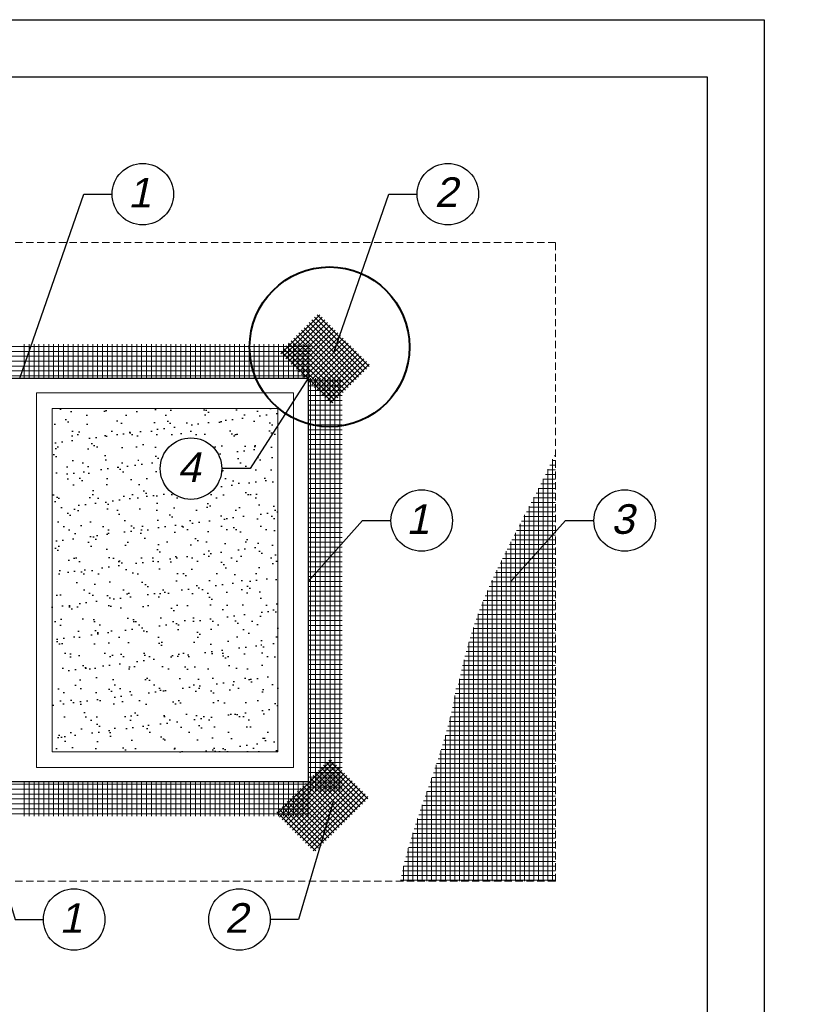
# Model space of a CAD drawing. Header units: millimetres. Extents: x -94648 to 68781, y -29623 to 11990.
# Tile 166 of 181: x 26665 to 27642, y 6833 to 8040. Entities that reach past the tile are written whole.
import ezdxf

# ---------------------------------------------------------------- set-up
doc = ezdxf.new("R2010")
doc.units = ezdxf.units.MM
doc.linetypes.add('DASHED', pattern=[19.05, 12.7, -6.35])
for name, color, linetype, lineweight in [('ATLAS siatka', 251, 'Continuous', 5), ('ATLAS siatka 2', 44, 'Continuous', 5), ('pomoc', 3, 'Continuous', 13), ('przekroje 2', 6, 'Continuous', 30), ('widok', 7, 'Continuous', 15), ('Wykonawcze', 7, 'Continuous', 15)]:
    doc.layers.add(name, color=color, linetype=linetype, lineweight=lineweight)
for name, color, linetype in [('HATCH', 204, 'Continuous'), ('opisy', 2, 'Continuous'), ('TABELKA', 7, 'Continuous')]:
    doc.layers.add(name, color=color, linetype=linetype)
doc.styles.add('ATLAS', font='arial.ttf', dxfattribs={"oblique": 12})
doc.styles.get("Standard").update_dxf_attribs({"font": 'arial.ttf'})
doc.dimstyles.new('ISO-25', dxfattribs={"dimtxt": 2.5, "dimasz": 2.5, "dimexe": 1.25, "dimexo": 0.625, "dimtad": 1, "dimtxsty": 'Standard', "dimcen": 2.5, "dimadec": 0, "dimazin": 0, "dimtfac": 1, "dimtmove": 0, "dimatfit": 3, "dimfxl": 1, "dimarcsym": 0})

msp = doc.modelspace()

# ---------------------------------------------------------------- hatches: boundary and pattern name
at = {"layer": 'HATCH'}
h = msp.add_hatch(dxfattribs=at)
h.set_pattern_fill('AR-SAND', color=256, scale=15.515833, style=0)
h.set_pattern_definition([(37.5, (26906.49, 9596.495), (-0.9774, 29.89628), [0, -23.58407, 0, -26.37692, 0, -25.21323]), (7.5, (26906.49, 9596.495), (27.45956, 43.78795), [0, -12.72298, 0, -21.2567, 0, -8.14581]), (327.5, (26887.406, 9596.495), (48.3185, 0.0878), [0, -7.75792, 0, -27.9285, 0, -36.4622]), (317.5, (26887.406, 9596.495), (46.64256, 13.6179), [0, -3.87896, 0, -18.30868, 0, -20.94637])])
h.paths.add_polyline_path([(26705.0136, 7563.71562), (26981.93144, 7563.71562), (26981.93144, 7143.07343), (26705.0136, 7143.07343)])
h.paths.add_polyline_path([(26913.06519, 7490.02494, 1), (26837.72422, 7490.02494, 1)], flags=16)

# ---------------------------------------------------------------- linework, layer by layer
for p, q in [((26743.83415, 7826.37643), (26778.61401, 7826.37643)), ((27117.90057, 7826.37643), (27152.68043, 7826.37643)), ((26947.84505, 7490.02494), (26913.06519, 7490.02494)), ((27085.8263, 7426.37223), (27120.60616, 7426.37223)), ((27334.69945, 7426.37223), (27369.47931, 7426.37223))]:
    msp.add_line(p, q)
at = {"layer": 'ATLAS siatka', "color": 7}
for p, q in [((27033.21442, 7678.62686), (26985.49323, 7630.90567)), ((27036.39583, 7675.44544), (26988.67464, 7627.72425)), ((27090.47985, 7611.81719), (27026.8516, 7675.44544)), ((27093.66126, 7614.9986), (27030.03301, 7678.62686)), ((27039.57725, 7672.26403), (26991.85605, 7624.54284)), ((27042.75866, 7669.08262), (26995.03747, 7621.36143)), ((27045.94007, 7665.90121), (26998.21888, 7618.18001)), ((27080.93561, 7602.27295), (27017.30736, 7665.90121)), ((27084.11703, 7605.45436), (27020.48877, 7669.08262)), ((27087.29844, 7608.63578), (27023.67018, 7672.26403)), ((27049.12148, 7662.71979), (27001.40029, 7614.9986)), ((27052.3029, 7659.53838), (27004.58171, 7611.81719)), ((27068.20996, 7589.5473), (27004.58171, 7653.17555)), ((27071.39137, 7592.72871), (27007.76312, 7656.35697)), ((27055.48431, 7656.35697), (27007.76312, 7608.63578)), ((27074.57279, 7595.91012), (27010.94453, 7659.53838)), ((27058.66572, 7653.17555), (27010.94453, 7605.45436)), ((27077.7542, 7599.09154), (27014.12594, 7662.71979)), ((27055.48431, 7576.82165), (26991.85605, 7640.4499)), ((27058.66572, 7580.00306), (26995.03747, 7643.63132)), ((27061.84714, 7583.18447), (26998.21888, 7646.81273)), ((27065.02855, 7586.36589), (27001.40029, 7649.99414)), ((27061.84714, 7649.99414), (27014.12594, 7602.27295)), ((27065.02855, 7646.81273), (27018.89806, 7600.68224)), ((27068.20996, 7643.63132), (27020.48877, 7595.91012)), ((27071.39137, 7640.4499), (27023.67018, 7592.72871)), ((27049.12148, 7570.45882), (26985.49323, 7634.08708)), ((27052.3029, 7573.64023), (26988.67464, 7637.26849)), ((27074.57279, 7637.26849), (27026.8516, 7589.5473)), ((27077.7542, 7634.08708), (27030.03301, 7586.36589)), ((27080.93561, 7630.90567), (27033.21442, 7583.18447)), ((27084.11703, 7627.72425), (27036.39583, 7580.00306)), ((27087.29844, 7624.54284), (27039.57725, 7576.82165)), ((27090.47985, 7621.36143), (27042.75866, 7573.64023)), ((27093.66126, 7618.18001), (27045.94007, 7570.45882)), ((27047.53078, 7132.86764), (26980.72111, 7066.05798)), ((27092.07056, 7085.14645), (27044.34937, 7132.86764)), ((27050.71219, 7129.68623), (26983.90252, 7062.87656)), ((27053.8936, 7126.50482), (26987.08394, 7059.69515)), ((27057.07502, 7123.32341), (26990.26535, 7056.51374)), ((27060.25643, 7120.14199), (26993.44676, 7053.33232)), ((27079.34491, 7072.4208), (27031.62371, 7120.14199)), ((27082.52632, 7075.60221), (27034.80513, 7123.32341)), ((27085.70773, 7078.78363), (27037.98654, 7126.50482)), ((27088.88914, 7081.96504), (27041.16795, 7129.68623)), ((27063.43784, 7116.96058), (26996.62817, 7050.15091)), ((27066.61926, 7113.77917), (26999.80959, 7046.9695)), ((27069.80067, 7110.59775), (27002.991, 7043.78809)), ((27069.80067, 7062.87656), (27022.07948, 7110.59775)), ((27072.98208, 7066.05798), (27025.26089, 7113.77917)), ((27076.16349, 7069.23939), (27028.4423, 7116.96058)), ((27072.98208, 7107.41634), (27006.17241, 7040.60667)), ((27076.16349, 7104.23493), (27009.35383, 7037.42526)), ((27057.07502, 7050.15091), (27009.35383, 7097.8721)), ((27079.34491, 7101.05352), (27012.53524, 7034.24385)), ((27060.25643, 7053.33232), (27012.53524, 7101.05352)), ((27063.43784, 7056.51374), (27015.71665, 7104.23493)), ((27082.52632, 7097.8721), (27015.71665, 7031.06244)), ((27066.61926, 7059.69515), (27018.89806, 7107.41634)), ((27044.34937, 7037.42526), (26996.62817, 7085.14645)), ((27047.53078, 7040.60667), (26999.80959, 7088.32787)), ((27050.71219, 7043.78809), (27002.991, 7091.50928)), ((27053.8936, 7046.9695), (27006.17241, 7094.69069)), ((27085.70773, 7094.69069), (27018.89806, 7027.88102)), ((27088.88914, 7091.50928), (27022.07948, 7024.69961)), ((27092.07056, 7088.32787), (27025.26089, 7021.5182)), ((27031.62371, 7024.69961), (26983.90252, 7072.4208)), ((27034.80513, 7027.88102), (26987.08394, 7075.60221)), ((27037.98654, 7031.06244), (26990.26535, 7078.78363)), ((27041.16795, 7034.24385), (26993.44676, 7081.96504)), ((27028.4423, 7021.5182), (26980.72111, 7069.23939))]:
    msp.add_line(p, q, dxfattribs=at)
at = {"layer": 'ATLAS siatka'}
for p, q in [((27322.32637, 7494.24662), (27315.41659, 7494.24662)), ((27322.32637, 7499.9606), (27318.07908, 7499.9606)), ((27318.80673, 7375.85878), (27318.80673, 7501.59115)), ((27322.32637, 7505.67458), (27320.62901, 7505.67458)), ((27322.32637, 7482.81866), (27309.9547, 7482.81866)), ((27322.32637, 7488.53264), (27312.72326, 7488.53264)), ((27313.09275, 7375.85878), (27313.09275, 7489.29522)), ((27322.32637, 7471.3907), (27304.29023, 7471.3907)), ((27322.32637, 7477.10468), (27307.14249, 7477.10468)), ((27307.37877, 7375.85878), (27307.37877, 7477.57803)), ((27322.32637, 7459.96274), (27298.47382, 7459.96274)), ((27322.32637, 7465.67672), (27301.38998, 7465.67672)), ((27301.66479, 7375.85878), (27301.66479, 7466.2152)), ((27322.32637, 7448.53477), (27292.55214, 7448.53477)), ((27322.32637, 7454.24876), (27295.5156, 7454.24876)), ((27295.95081, 7375.85878), (27295.95081, 7455.08869)), ((27322.32637, 7437.10681), (27286.57601, 7437.10681)), ((27322.32637, 7442.82079), (27289.56516, 7442.82079)), ((27290.23683, 7375.85878), (27290.23683, 7444.10567)), ((27278.80887, 7375.85878), (27278.80887, 7422.2807)), ((27322.32637, 7425.67885), (27280.58632, 7425.67885)), ((27322.32637, 7431.39283), (27283.5799, 7431.39283)), ((27284.52285, 7375.85878), (27284.52285, 7433.19116)), ((27273.09489, 7375.85878), (27273.09489, 7411.3149)), ((27322.32637, 7414.25089), (27274.61868, 7414.25089)), ((27322.32637, 7419.96487), (27277.59754, 7419.96487)), ((27267.38091, 7375.85878), (27267.38091, 7400.23503)), ((27322.32637, 7402.82293), (27268.70651, 7402.82293)), ((27322.32637, 7408.53691), (27271.6531, 7408.53691)), ((27322.32637, 7385.68099), (27260.00888, 7385.68099)), ((27261.66693, 7375.85878), (27261.66693, 7388.97878)), ((27322.32637, 7391.39497), (27262.88173, 7391.39497)), ((27322.32637, 7397.10895), (27265.77964, 7397.10895)), ((27283.18059, 7374.25303), (27254.37171, 7374.25303)), ((27255.95295, 7375.85878), (27255.95295, 7377.47571)), ((27255.95295, 7220.70045), (27255.95295, 7375.85878)), ((27322.32637, 7379.96701), (27257.17533, 7379.96701)), ((27261.66693, 7220.70045), (27261.66693, 7375.85878)), ((27267.38091, 7220.70045), (27267.38091, 7375.85878)), ((27273.09489, 7220.70045), (27273.09489, 7375.85878)), ((27278.80887, 7220.70045), (27278.80887, 7375.85878)), ((27322.32637, 7374.25303), (27283.18059, 7374.25303)), ((27284.52285, 7220.70045), (27284.52285, 7375.85878)), ((27290.23683, 7220.70045), (27290.23683, 7375.85878)), ((27295.95081, 7220.70045), (27295.95081, 7375.85878)), ((27301.66479, 7220.70045), (27301.66479, 7375.85878)), ((27307.37877, 7220.70045), (27307.37877, 7375.85878)), ((27313.09275, 7220.70045), (27313.09275, 7375.85878)), ((27318.80673, 7220.70045), (27318.80673, 7375.85878)), ((27283.18059, 7362.82507), (27248.89875, 7362.82507)), ((27250.23897, 7220.70045), (27250.23897, 7365.64144)), ((27283.18059, 7368.53905), (27251.61784, 7368.53905)), ((27322.32637, 7368.53905), (27283.18059, 7368.53905)), ((27322.32637, 7362.82507), (27283.18059, 7362.82507)), ((27283.18059, 7351.39711), (27243.62082, 7351.39711)), ((27244.52499, 7220.70045), (27244.52499, 7353.36972)), ((27283.18059, 7357.11109), (27246.23987, 7357.11109)), ((27322.32637, 7357.11109), (27283.18059, 7357.11109)), ((27322.32637, 7351.39711), (27283.18059, 7351.39711)), ((27283.18059, 7339.96915), (27238.56941, 7339.96915)), ((27238.81101, 7220.70045), (27238.81101, 7340.52064)), ((27283.18059, 7345.68313), (27241.07255, 7345.68313)), ((27322.32637, 7345.68313), (27283.18059, 7345.68313)), ((27322.32637, 7339.96915), (27283.18059, 7339.96915)), ((27233.09703, 7220.70045), (27233.09703, 7326.90199)), ((27283.18059, 7328.54119), (27233.77716, 7328.54119)), ((27283.18059, 7334.25517), (27236.148, 7334.25517)), ((27322.32637, 7334.25517), (27283.18059, 7334.25517)), ((27322.32637, 7328.54119), (27283.18059, 7328.54119)), ((27283.18059, 7317.11323), (27229.27836, 7317.11323)), ((27283.18059, 7322.82721), (27231.49986, 7322.82721)), ((27322.32637, 7322.82721), (27283.18059, 7322.82721)), ((27322.32637, 7317.11323), (27283.18059, 7317.11323)), ((27283.18059, 7305.68527), (27225.10759, 7305.68527)), ((27283.18059, 7311.39925), (27227.16307, 7311.39925)), ((27227.38305, 7220.70045), (27227.38305, 7312.01074)), ((27322.32637, 7311.39925), (27283.18059, 7311.39925)), ((27322.32637, 7305.68527), (27283.18059, 7305.68527)), ((27283.18059, 7294.25731), (27221.26771, 7294.25731)), ((27221.66907, 7220.70045), (27221.66907, 7295.46926)), ((27283.18059, 7299.97129), (27223.15997, 7299.97129)), ((27322.32637, 7299.97129), (27283.18059, 7299.97129)), ((27322.32637, 7294.25731), (27283.18059, 7294.25731)), ((27283.18059, 7277.11536), (27216.06533, 7277.11536)), ((27283.18059, 7282.82935), (27217.72531, 7282.82935)), ((27283.18059, 7288.54333), (27219.47435, 7288.54333)), ((27322.32637, 7288.54333), (27283.18059, 7288.54333)), ((27322.32637, 7282.82935), (27283.18059, 7282.82935)), ((27322.32637, 7277.11536), (27283.18059, 7277.11536)), ((27283.18059, 7265.6874), (27212.88987, 7265.6874)), ((27283.18059, 7271.40138), (27214.43855, 7271.40138)), ((27215.95509, 7220.70045), (27215.95509, 7276.72815)), ((27322.32637, 7271.40138), (27283.18059, 7271.40138)), ((27322.32637, 7265.6874), (27283.18059, 7265.6874)), ((27283.18059, 7254.25944), (27209.90371, 7254.25944)), ((27210.24111, 7220.70045), (27210.24111, 7255.59222)), ((27283.18059, 7259.97342), (27211.36406, 7259.97342)), ((27322.32637, 7259.97342), (27283.18059, 7259.97342)), ((27322.32637, 7254.25944), (27283.18059, 7254.25944)), ((27283.18059, 7242.83148), (27207.06142, 7242.83148)), ((27283.18059, 7248.54546), (27208.45722, 7248.54546)), ((27322.32637, 7248.54546), (27283.18059, 7248.54546)), ((27322.32637, 7242.83148), (27283.18059, 7242.83148)), ((27283.18059, 7231.40352), (27204.31656, 7231.40352)), ((27204.52713, 7220.70045), (27204.52713, 7232.2922)), ((27283.18059, 7237.1175), (27205.67232, 7237.1175)), ((27322.32637, 7237.1175), (27283.18059, 7237.1175)), ((27322.32637, 7231.40352), (27283.18059, 7231.40352)), ((27322.32637, 7219.97556), (27200.16322, 7219.97556)), ((27283.18059, 7225.68954), (27202.96288, 7225.68954)), ((27204.52713, 7065.54212), (27204.52713, 7220.70045)), ((27210.24111, 7065.54212), (27210.24111, 7220.70045)), ((27215.95509, 7065.54212), (27215.95509, 7220.70045)), ((27221.66907, 7065.54212), (27221.66907, 7220.70045)), ((27227.38305, 7065.54212), (27227.38305, 7220.70045)), ((27233.09703, 7065.54212), (27233.09703, 7220.70045)), ((27238.81101, 7065.54212), (27238.81101, 7220.70045)), ((27244.52499, 7065.54212), (27244.52499, 7220.70045)), ((27250.23897, 7065.54212), (27250.23897, 7220.70045)), ((27255.95295, 7065.54212), (27255.95295, 7220.70045)), ((27261.66693, 7065.54212), (27261.66693, 7220.70045)), ((27267.38091, 7065.54212), (27267.38091, 7220.70045)), ((27273.09489, 7065.54212), (27273.09489, 7220.70045)), ((27278.80887, 7065.54212), (27278.80887, 7220.70045)), ((27322.32637, 7225.68954), (27283.18059, 7225.68954)), ((27284.52285, 7065.54212), (27284.52285, 7220.70045)), ((27290.23683, 7065.54212), (27290.23683, 7220.70045)), ((27295.95081, 7065.54212), (27295.95081, 7220.70045)), ((27301.66479, 7065.54212), (27301.66479, 7220.70045)), ((27307.37877, 7065.54212), (27307.37877, 7220.70045)), ((27313.09275, 7065.54212), (27313.09275, 7220.70045)), ((27318.80673, 7065.54212), (27318.80673, 7220.70045)), ((27322.32637, 7208.5476), (27198.18059, 7208.5476)), ((27198.81314, 7065.54212), (27198.81314, 7211.99506)), ((27322.32637, 7214.26158), (27199.21293, 7214.26158)), ((27322.32637, 7197.11964), (27195.87821, 7197.11964)), ((27322.32637, 7202.83362), (27197.06829, 7202.83362)), ((27193.09916, 7065.54212), (27193.09916, 7184.96949)), ((27322.32637, 7185.69168), (27193.27351, 7185.69168)), ((27322.32637, 7191.40566), (27194.61254, 7191.40566)), ((27322.32637, 7168.54974), (27188.83915, 7168.54974)), ((27322.32637, 7174.26372), (27190.3845, 7174.26372)), ((27322.32637, 7179.9777), (27191.8634, 7179.9777)), ((27322.32637, 7157.12178), (27185.5589, 7157.12178)), ((27322.32637, 7162.83576), (27187.22971, 7162.83576)), ((27187.38518, 7065.54212), (27187.38518, 7163.3782)), ((27181.6712, 7065.54212), (27181.6712, 7144.49032)), ((27322.32637, 7145.69382), (27182.05204, 7145.69382)), ((27322.32637, 7151.4078), (27183.83128, 7151.4078)), ((27322.32637, 7134.26586), (27178.35951, 7134.26586)), ((27322.32637, 7139.97984), (27180.22639, 7139.97984)), ((27322.32637, 7122.8379), (27174.52283, 7122.8379)), ((27175.95722, 7065.54212), (27175.95722, 7127.06819)), ((27322.32637, 7128.55188), (27176.45659, 7128.55188)), ((27170.24324, 7065.54212), (27170.24324, 7110.4327)), ((27322.32637, 7111.40994), (27170.58353, 7111.40994)), ((27322.32637, 7117.12392), (27172.56341, 7117.12392)), ((27322.32637, 7099.98197), (27166.58313, 7099.98197)), ((27322.32637, 7105.69595), (27168.58837, 7105.69595)), ((27322.32637, 7088.55401), (27162.56315, 7088.55401)), ((27164.52926, 7065.54212), (27164.52926, 7094.14373)), ((27322.32637, 7094.26799), (27164.57299, 7094.26799)), ((27322.32637, 7077.12605), (27158.56508, 7077.12605)), ((27158.81528, 7065.54212), (27158.81528, 7077.84533)), ((27322.32637, 7082.84003), (27160.55878, 7082.84003)), ((27283.18059, 7059.98411), (27152.69985, 7059.98411)), ((27153.1013, 6984.35819), (27153.1013, 7061.17948)), ((27322.32637, 7065.69809), (27154.63043, 7065.69809)), ((27322.32637, 7071.41207), (27156.58724, 7071.41207)), ((27158.81528, 6984.35819), (27158.81528, 7065.54212)), ((27164.52926, 6984.35819), (27164.52926, 7065.54212)), ((27170.24324, 6984.35819), (27170.24324, 7065.54212)), ((27175.95722, 6984.35819), (27175.95722, 7065.54212)), ((27181.6712, 6984.35819), (27181.6712, 7065.54212)), ((27187.38518, 6984.35819), (27187.38518, 7065.54212)), ((27193.09916, 6984.35819), (27193.09916, 7065.54212)), ((27198.81314, 6984.35819), (27198.81314, 7065.54212)), ((27204.52713, 6984.35819), (27204.52713, 7065.54212)), ((27210.24111, 6984.35819), (27210.24111, 7065.54212)), ((27215.95509, 6984.35819), (27215.95509, 7065.54212)), ((27221.66907, 6984.35819), (27221.66907, 7065.54212)), ((27227.38305, 6984.35819), (27227.38305, 7065.54212)), ((27233.09703, 6984.35819), (27233.09703, 7065.54212)), ((27238.81101, 6984.35819), (27238.81101, 7065.54212)), ((27244.52499, 6984.35819), (27244.52499, 7065.54212)), ((27250.23897, 6984.35819), (27250.23897, 7065.54212)), ((27255.95295, 6984.35819), (27255.95295, 7065.54212)), ((27261.66693, 6984.35819), (27261.66693, 7065.54212)), ((27267.38091, 6984.35819), (27267.38091, 7065.54212)), ((27273.09489, 6984.35819), (27273.09489, 7065.54212)), ((27278.80887, 6984.35819), (27278.80887, 7065.54212)), ((27322.32637, 7059.98411), (27283.18059, 7059.98411)), ((27284.52285, 6984.35819), (27284.52285, 7065.54212)), ((27290.23683, 6984.35819), (27290.23683, 7065.54212)), ((27295.95081, 6984.35819), (27295.95081, 7065.54212)), ((27301.66479, 6984.35819), (27301.66479, 7065.54212)), ((27307.37877, 6984.35819), (27307.37877, 7065.54212)), ((27313.09275, 6984.35819), (27313.09275, 7065.54212)), ((27318.80673, 6984.35819), (27318.80673, 7065.54212)), ((27283.18059, 7048.55615), (27148.93811, 7048.55615)), ((27283.18059, 7054.27013), (27150.80068, 7054.27013)), ((27322.32637, 7054.27013), (27283.18059, 7054.27013)), ((27322.32637, 7048.55615), (27283.18059, 7048.55615)), ((27283.18059, 7037.12819), (27145.34351, 7037.12819)), ((27283.18059, 7042.84217), (27147.11733, 7042.84217)), ((27147.38732, 6984.35819), (27147.38732, 7043.69846)), ((27322.32637, 7042.84217), (27283.18059, 7042.84217)), ((27322.32637, 7037.12819), (27283.18059, 7037.12819)), ((27141.67334, 6984.35819), (27141.67334, 7024.70305)), ((27283.18059, 7025.70023), (27141.95753, 7025.70023)), ((27283.18059, 7031.41421), (27143.62185, 7031.41421)), ((27322.32637, 7031.41421), (27283.18059, 7031.41421)), ((27322.32637, 7025.70023), (27283.18059, 7025.70023)), ((27283.18059, 7014.27227), (27138.82165, 7014.27227)), ((27283.18059, 7019.98625), (27140.35573, 7019.98625)), ((27322.32637, 7019.98625), (27283.18059, 7019.98625)), ((27322.32637, 7014.27227), (27283.18059, 7014.27227)), ((27135.95936, 6984.35819), (27135.95936, 7002.76769)), ((27283.18059, 7002.84431), (27135.97735, 7002.84431)), ((27283.18059, 7008.55829), (27137.36046, 7008.55829)), ((27322.32637, 7008.55829), (27283.18059, 7008.55829)), ((27322.32637, 7002.84431), (27283.18059, 7002.84431)), ((27283.18059, 6991.41635), (27133.46612, 6991.41635)), ((27283.18059, 6997.13033), (27134.67751, 6997.13033)), ((27322.32637, 6997.13033), (27283.18059, 6997.13033)), ((27322.32637, 6991.41635), (27283.18059, 6991.41635)), ((27283.18059, 6985.70237), (27132.34837, 6985.70237)), ((27322.32637, 6985.70237), (27283.18059, 6985.70237))]:
    msp.add_line(p, q, dxfattribs=at)
at = {"layer": 'ATLAS siatka 2', "color": 134}
for p, q in [((26331.9634, 7639.67529), (27021.90414, 7639.67529)), ((26670.90291, 7600.68224), (26670.90291, 7642.67475)), ((26676.90184, 7600.68224), (26676.90184, 7642.67475)), ((26682.90077, 7600.68224), (26682.90077, 7642.67475)), ((26688.8997, 7600.68224), (26688.8997, 7642.67475)), ((26694.89863, 7600.68224), (26694.89863, 7642.67475)), ((26700.89756, 7600.68224), (26700.89756, 7642.67475)), ((26706.89649, 7600.68224), (26706.89649, 7642.67475)), ((26712.89542, 7600.68224), (26712.89542, 7642.67475)), ((26718.89435, 7600.68224), (26718.89435, 7642.67475)), ((26724.89328, 7600.68224), (26724.89328, 7642.67475)), ((26730.89221, 7600.68224), (26730.89221, 7642.67475)), ((26736.89114, 7600.68224), (26736.89114, 7642.67475)), ((26742.89007, 7600.68224), (26742.89007, 7642.67475)), ((26748.88899, 7600.68224), (26748.88899, 7642.67475)), ((26754.88792, 7600.68224), (26754.88792, 7642.67475)), ((26760.88685, 7600.68224), (26760.88685, 7642.67475)), ((26766.88578, 7600.68224), (26766.88578, 7642.67475)), ((26772.88471, 7600.68224), (26772.88471, 7642.67475)), ((26778.88364, 7600.68224), (26778.88364, 7642.67475)), ((26784.88257, 7600.68224), (26784.88257, 7642.67475)), ((26790.8815, 7600.68224), (26790.8815, 7642.67475)), ((26796.88043, 7600.68224), (26796.88043, 7642.67475)), ((26802.87936, 7600.68224), (26802.87936, 7642.67475)), ((26808.87829, 7600.68224), (26808.87829, 7642.67475)), ((26814.87722, 7600.68224), (26814.87722, 7642.67475)), ((26820.87615, 7600.68224), (26820.87615, 7642.67475)), ((26826.87508, 7600.68224), (26826.87508, 7642.67475)), ((26832.87401, 7600.68224), (26832.87401, 7642.67475)), ((26838.87294, 7600.68224), (26838.87294, 7642.67475)), ((26844.87187, 7600.68224), (26844.87187, 7642.67475)), ((26850.8708, 7600.68224), (26850.8708, 7642.67475)), ((26856.86973, 7600.68224), (26856.86973, 7642.67475)), ((26862.86865, 7600.68224), (26862.86865, 7642.67475)), ((26868.86758, 7600.68224), (26868.86758, 7642.67475)), ((26874.86651, 7600.68224), (26874.86651, 7642.67475)), ((26880.86544, 7600.68224), (26880.86544, 7642.67475)), ((26886.86437, 7600.68224), (26886.86437, 7642.67475)), ((26892.8633, 7600.68224), (26892.8633, 7642.67475)), ((26898.86223, 7600.68224), (26898.86223, 7642.67475)), ((26904.86116, 7600.68224), (26904.86116, 7642.67475)), ((26910.86009, 7600.68224), (26910.86009, 7642.67475)), ((26916.85902, 7600.68224), (26916.85902, 7642.67475)), ((26922.85795, 7600.68224), (26922.85795, 7642.67475)), ((26928.85688, 7600.68224), (26928.85688, 7642.67475)), ((26934.85581, 7600.68224), (26934.85581, 7642.67475)), ((26940.85474, 7600.68224), (26940.85474, 7642.67475)), ((26946.85367, 7600.68224), (26946.85367, 7642.67475)), ((26952.8526, 7600.68224), (26952.8526, 7642.67475)), ((26958.85153, 7600.68224), (26958.85153, 7642.67475)), ((26964.85046, 7600.68224), (26964.85046, 7642.67475)), ((26970.84939, 7600.68224), (26970.84939, 7642.67475)), ((26976.84832, 7600.68224), (26976.84832, 7642.67475)), ((26982.84724, 7600.68224), (26982.84724, 7642.67475)), ((26988.98971, 7600.68224), (26988.98971, 7642.67475)), ((26994.98864, 7600.68224), (26994.98864, 7642.67475)), ((27000.98756, 7600.68224), (27000.98756, 7642.67475)), ((27006.98649, 7600.68224), (27006.98649, 7642.67475)), ((27012.98542, 7600.68224), (27012.98542, 7642.67475)), ((27018.98435, 7600.68224), (27018.98435, 7642.67475)), ((26331.9634, 7633.67636), (27021.90414, 7633.67636)), ((26331.9634, 7627.67743), (27021.90414, 7627.67743)), ((26331.9634, 7621.6785), (27021.90414, 7621.6785)), ((26331.9634, 7615.67957), (27021.90414, 7615.67957)), ((26331.9634, 7609.68064), (27021.90414, 7609.68064)), ((26331.9634, 7603.68171), (27021.90414, 7603.68171)), ((27018.89806, 7597.68278), (27060.89057, 7597.68278)), ((27018.89806, 7591.68385), (27060.89057, 7591.68385)), ((27021.89753, 7600.68224), (27021.89753, 7094.69069)), ((27027.89646, 7600.68224), (27027.89646, 7094.69069)), ((27033.89539, 7600.68224), (27033.89539, 7094.69069)), ((27039.89432, 7600.68224), (27039.89432, 7094.69069)), ((27045.89325, 7600.68224), (27045.89325, 7094.69069)), ((27051.89218, 7600.68224), (27051.89218, 7094.69069)), ((27057.89111, 7600.68224), (27057.89111, 7094.69069)), ((27018.89806, 7585.68492), (27060.89057, 7585.68492)), ((27018.89806, 7579.68599), (27060.89057, 7579.68599)), ((27018.89806, 7573.68706), (27060.89057, 7573.68706)), ((27018.89806, 7567.68813), (27060.89057, 7567.68813)), ((27018.89806, 7561.6892), (27060.89057, 7561.6892)), ((27018.89806, 7555.69027), (27060.89057, 7555.69027)), ((27018.89806, 7549.69134), (27060.89057, 7549.69134)), ((27018.89806, 7543.69241), (27060.89057, 7543.69241)), ((27018.89806, 7537.69348), (27060.89057, 7537.69348)), ((27018.89806, 7531.69455), (27060.89057, 7531.69455)), ((27018.89806, 7525.69562), (27060.89057, 7525.69562)), ((27018.89806, 7519.6967), (27060.89057, 7519.6967)), ((27018.89806, 7513.69777), (27060.89057, 7513.69777)), ((27018.89806, 7507.69884), (27060.89057, 7507.69884)), ((27018.89806, 7501.69991), (27060.89057, 7501.69991)), ((27018.89806, 7495.70098), (27060.89057, 7495.70098)), ((27018.89806, 7489.70205), (27060.89057, 7489.70205)), ((27018.89806, 7483.70312), (27060.89057, 7483.70312)), ((27018.89806, 7477.70419), (27060.89057, 7477.70419)), ((27018.89806, 7471.70526), (27060.89057, 7471.70526)), ((27018.89806, 7465.70633), (27060.89057, 7465.70633)), ((27018.89806, 7459.7074), (27060.89057, 7459.7074)), ((27018.89806, 7453.70847), (27060.89057, 7453.70847)), ((27018.89806, 7447.70954), (27060.89057, 7447.70954)), ((27018.89806, 7441.71061), (27060.89057, 7441.71061)), ((27018.89806, 7435.71168), (27060.89057, 7435.71168)), ((27018.89806, 7429.71275), (27060.89057, 7429.71275)), ((27018.89806, 7423.71382), (27060.89057, 7423.71382)), ((27018.89806, 7417.71489), (27060.89057, 7417.71489)), ((27018.89806, 7411.71596), (27060.89057, 7411.71596)), ((27018.89806, 7405.71704), (27060.89057, 7405.71704)), ((27018.89806, 7399.71811), (27060.89057, 7399.71811)), ((27018.89806, 7393.71918), (27060.89057, 7393.71918)), ((27018.89806, 7387.72025), (27060.89057, 7387.72025)), ((27018.89806, 7381.72132), (27060.89057, 7381.72132)), ((27018.89806, 7375.72239), (27060.89057, 7375.72239)), ((27018.89806, 7369.72346), (27060.89057, 7369.72346)), ((27018.89806, 7363.72453), (27060.89057, 7363.72453)), ((27018.89806, 7357.7256), (27060.89057, 7357.7256)), ((27018.89806, 7351.72667), (27060.89057, 7351.72667)), ((27018.89806, 7345.72774), (27060.89057, 7345.72774)), ((27018.89806, 7339.72881), (27060.89057, 7339.72881)), ((27018.89806, 7333.72988), (27060.89057, 7333.72988)), ((27018.89806, 7327.73095), (27060.89057, 7327.73095)), ((27018.89806, 7321.73202), (27060.89057, 7321.73202)), ((27018.89806, 7315.73309), (27060.89057, 7315.73309)), ((27018.89806, 7309.73416), (27060.89057, 7309.73416)), ((27018.89806, 7303.73523), (27060.89057, 7303.73523)), ((27018.89806, 7297.7363), (27060.89057, 7297.7363)), ((27018.89806, 7291.73738), (27060.89057, 7291.73738)), ((27018.89806, 7285.73845), (27060.89057, 7285.73845)), ((27018.89806, 7279.73952), (27060.89057, 7279.73952)), ((27018.89806, 7273.74059), (27060.89057, 7273.74059)), ((27018.89806, 7267.74166), (27060.89057, 7267.74166)), ((27018.89806, 7261.74273), (27060.89057, 7261.74273)), ((27018.89806, 7255.7438), (27060.89057, 7255.7438)), ((27018.89806, 7249.74487), (27060.89057, 7249.74487)), ((27018.89806, 7243.74594), (27060.89057, 7243.74594)), ((27018.89806, 7237.74701), (27060.89057, 7237.74701)), ((27018.89806, 7231.74808), (27060.89057, 7231.74808)), ((27018.89806, 7225.74915), (27060.89057, 7225.74915)), ((27018.89806, 7219.75022), (27060.89057, 7219.75022)), ((27018.89806, 7213.75129), (27060.89057, 7213.75129)), ((27018.89806, 7207.75236), (27060.89057, 7207.75236)), ((27018.89806, 7201.75343), (27060.89057, 7201.75343)), ((27018.89806, 7195.7545), (27060.89057, 7195.7545)), ((27018.89806, 7189.75557), (27060.89057, 7189.75557)), ((27018.89806, 7183.75664), (27060.89057, 7183.75664)), ((27018.89806, 7177.75771), (27060.89057, 7177.75771)), ((27018.89806, 7171.75879), (27060.89057, 7171.75879)), ((27018.89806, 7165.75986), (27060.89057, 7165.75986)), ((27018.89806, 7159.76093), (27060.89057, 7159.76093)), ((27018.89806, 7153.762), (27060.89057, 7153.762)), ((27018.89806, 7147.76307), (27060.89057, 7147.76307)), ((27018.89806, 7141.76414), (27060.89057, 7141.76414)), ((27018.89806, 7135.76521), (27060.89057, 7135.76521)), ((27018.89806, 7129.76628), (27060.89057, 7129.76628)), ((27018.89806, 7123.76735), (27060.89057, 7123.76735)), ((27018.89806, 7117.76842), (27060.89057, 7117.76842)), ((27018.89806, 7111.76949), (27060.89057, 7111.76949)), ((26331.9634, 7103.10734), (27021.90414, 7103.10734)), ((26331.9634, 7097.10841), (27021.90414, 7097.10841)), ((26670.90291, 7106.10681), (26670.90291, 7064.1143)), ((26676.90184, 7106.10681), (26676.90184, 7064.1143)), ((26682.90077, 7106.10681), (26682.90077, 7064.1143)), ((26688.8997, 7106.10681), (26688.8997, 7064.1143)), ((26694.89863, 7106.10681), (26694.89863, 7064.1143)), ((26700.89756, 7106.10681), (26700.89756, 7064.1143)), ((26706.89649, 7106.10681), (26706.89649, 7064.1143)), ((26712.89542, 7106.10681), (26712.89542, 7064.1143)), ((26718.89435, 7106.10681), (26718.89435, 7064.1143)), ((26724.89328, 7106.10681), (26724.89328, 7064.1143)), ((26730.89221, 7106.10681), (26730.89221, 7064.1143)), ((26736.89114, 7106.10681), (26736.89114, 7064.1143)), ((26742.89007, 7106.10681), (26742.89007, 7064.1143)), ((26748.88899, 7106.10681), (26748.88899, 7064.1143)), ((26754.88792, 7106.10681), (26754.88792, 7064.1143)), ((26760.88685, 7106.10681), (26760.88685, 7064.1143)), ((26766.88578, 7106.10681), (26766.88578, 7064.1143)), ((26772.88471, 7106.10681), (26772.88471, 7064.1143)), ((26778.88364, 7106.10681), (26778.88364, 7064.1143)), ((26784.88257, 7106.10681), (26784.88257, 7064.1143)), ((26790.8815, 7106.10681), (26790.8815, 7064.1143)), ((26796.88043, 7106.10681), (26796.88043, 7064.1143)), ((26802.87936, 7106.10681), (26802.87936, 7064.1143)), ((26808.87829, 7106.10681), (26808.87829, 7064.1143)), ((26814.87722, 7106.10681), (26814.87722, 7064.1143)), ((26820.87615, 7106.10681), (26820.87615, 7064.1143)), ((26826.87508, 7106.10681), (26826.87508, 7064.1143)), ((26832.87401, 7106.10681), (26832.87401, 7064.1143)), ((26838.87294, 7106.10681), (26838.87294, 7064.1143)), ((26844.87187, 7106.10681), (26844.87187, 7064.1143)), ((26850.8708, 7106.10681), (26850.8708, 7064.1143)), ((26856.86973, 7106.10681), (26856.86973, 7064.1143)), ((26862.86865, 7106.10681), (26862.86865, 7064.1143)), ((26868.86758, 7106.10681), (26868.86758, 7064.1143)), ((26874.86651, 7106.10681), (26874.86651, 7064.1143)), ((26880.86544, 7106.10681), (26880.86544, 7064.1143)), ((26886.86437, 7106.10681), (26886.86437, 7064.1143)), ((26892.8633, 7106.10681), (26892.8633, 7064.1143)), ((26898.86223, 7106.10681), (26898.86223, 7064.1143)), ((26904.86116, 7106.10681), (26904.86116, 7064.1143)), ((26910.86009, 7106.10681), (26910.86009, 7064.1143)), ((26916.85902, 7106.10681), (26916.85902, 7064.1143)), ((26922.85795, 7106.10681), (26922.85795, 7064.1143)), ((26928.85688, 7106.10681), (26928.85688, 7064.1143)), ((26934.85581, 7106.10681), (26934.85581, 7064.1143)), ((26940.85474, 7106.10681), (26940.85474, 7064.1143)), ((26946.85367, 7106.10681), (26946.85367, 7064.1143)), ((26952.8526, 7106.10681), (26952.8526, 7064.1143)), ((26958.85153, 7106.10681), (26958.85153, 7064.1143)), ((26964.85046, 7106.10681), (26964.85046, 7064.1143)), ((26970.84939, 7106.10681), (26970.84939, 7064.1143)), ((26976.84832, 7106.10681), (26976.84832, 7064.1143)), ((26982.84724, 7106.10681), (26982.84724, 7064.1143)), ((26988.98971, 7106.10681), (26988.98971, 7064.1143)), ((26994.98864, 7106.10681), (26994.98864, 7064.1143)), ((27000.98756, 7106.10681), (27000.98756, 7064.1143)), ((27006.98649, 7106.10681), (27006.98649, 7064.1143)), ((27012.98542, 7106.10681), (27012.98542, 7064.1143)), ((27018.89806, 7105.77056), (27060.89057, 7105.77056)), ((27018.89806, 7099.77163), (27060.89057, 7099.77163)), ((27018.98435, 7106.10681), (27018.98435, 7064.1143)), ((26331.9634, 7091.10948), (27021.90414, 7091.10948)), ((26331.9634, 7085.11055), (27021.90414, 7085.11055)), ((26331.9634, 7079.11162), (27021.90414, 7079.11162)), ((26331.9634, 7073.11269), (27021.90414, 7073.11269)), ((26331.9634, 7067.11376), (27021.90414, 7067.11376))]:
    msp.add_line(p, q, dxfattribs=at)
at = {"layer": 'opisy'}
for centre in [(26816.2845, 7826.37643), (27190.35091, 7826.37643), (26875.39471, 7490.02494), (27158.27665, 7426.37223), (27407.1498, 7426.37223), (26732.07594, 6937.406), (26934.81052, 6937.406)]:
    msp.add_circle(centre, 37.67048, dxfattribs=at)
at = {"layer": 'pomoc', "color": 82, "linetype": 'DASHED', "ltscale": 0.7}
for p, q in [((25993.14883, 7767.35936), (27322.32637, 7767.35936)), ((27322.32637, 6984.35819), (27322.32637, 7767.35936)), ((25993.14883, 6984.35819), (27322.32637, 6984.35819))]:
    msp.add_line(p, q, dxfattribs=at)
at = {"layer": 'pomoc', "color": 7, "linetype": 'Continuous', "lineweight": 40}
msp.add_circle((27045.28456, 7639.15725), 98.01684, dxfattribs=at)
at = {"layer": 'przekroje 2'}
for points in [[(27018.89806, 7106.10681), (26331.9634, 7106.10681), (26331.9634, 7600.68224), (26668.04698, 7600.68224)], [(26668.04698, 7600.68224), (27018.89806, 7600.68224), (27018.89806, 7106.10681), (27018.89806, 7106.10681)]]:
    msp.add_lwpolyline(points, dxfattribs=at)
at = {"layer": 'TABELKA'}
for points in [[(25478.12595, 8040.23536), (27578.12595, 8040.23536), (27578.12595, 5070.23536), (25478.12595, 5070.23536)], [(25628.12595, 7970.23536), (27508.12595, 7970.23536), (27508.12595, 5140.23536), (25628.12595, 5140.23536)]]:
    msp.add_lwpolyline(points, close=True, dxfattribs=at)
at = {"layer": 'widok', "lineweight": 5}
for points in [[(26685.81395, 7582.91528), (27001.1311, 7582.91528), (27001.1311, 7123.87377), (26685.81395, 7123.87377)], [(26705.0136, 7563.71562), (26981.93144, 7563.71562), (26981.93144, 7143.07343), (26705.0136, 7143.07343)]]:
    msp.add_lwpolyline(points, close=True, dxfattribs=at)

# ---------------------------------------------------------------- texts
at = {"layer": 'opisy', "linetype": 'Continuous', "style": 'ATLAS', "oblique": 12}
for s, p in [('1', (26798.32002, 7810.09493)), ('2', (27174.16201, 7810.71965)), ('4', (26858.94884, 7473.74344)), ('1', (27139.46807, 7410.09073)), ('3', (27390.70393, 7410.09073)), ('1', (26714.13426, 6921.1245)), ('2', (26916.82304, 6921.1245))]:
    msp.add_text(s, height=36.29352, dxfattribs=at).set_placement(p)
at = {"layer": 'Wykonawcze', "insert": (5257.58033, 7447.26687), "char_height": 16.2, "width": 869.2597553, "attachment_point": 4}
msp.add_mtext('\\pi2198.5;Zestawienie pomieszczeń - parter', dxfattribs=at)

# ---------------------------------------------------------------- leaders
at = {"layer": 'opisy'}
for points in [[(26665.62072, 7600.68224), (26743.83415, 7826.37643), (26778.61401, 7826.37643)], [(27050.71219, 7632.49637), (27117.90057, 7826.37643), (27152.68043, 7826.37643)], [(27018.98435, 7600.68224), (26947.84505, 7490.02494), (26913.06519, 7490.02494)], [(27018.89806, 7351.72667), (27085.8263, 7426.37223), (27120.60616, 7426.37223)], [(27267.77121, 7351.72667), (27334.69945, 7426.37223), (27369.47931, 7426.37223)], [(26610.44457, 7103.10734), (26659.6256, 6937.406), (26694.40546, 6937.406)], [(27049.89677, 7081.7834), (27007.26086, 6937.406), (26972.481, 6937.406)]]:
    msp.add_leader(points, dimstyle='ISO-25', override={"dimgap": 0.625, "dimtad": 0}, dxfattribs=at)

doc.saveas('drawing.dxf')
